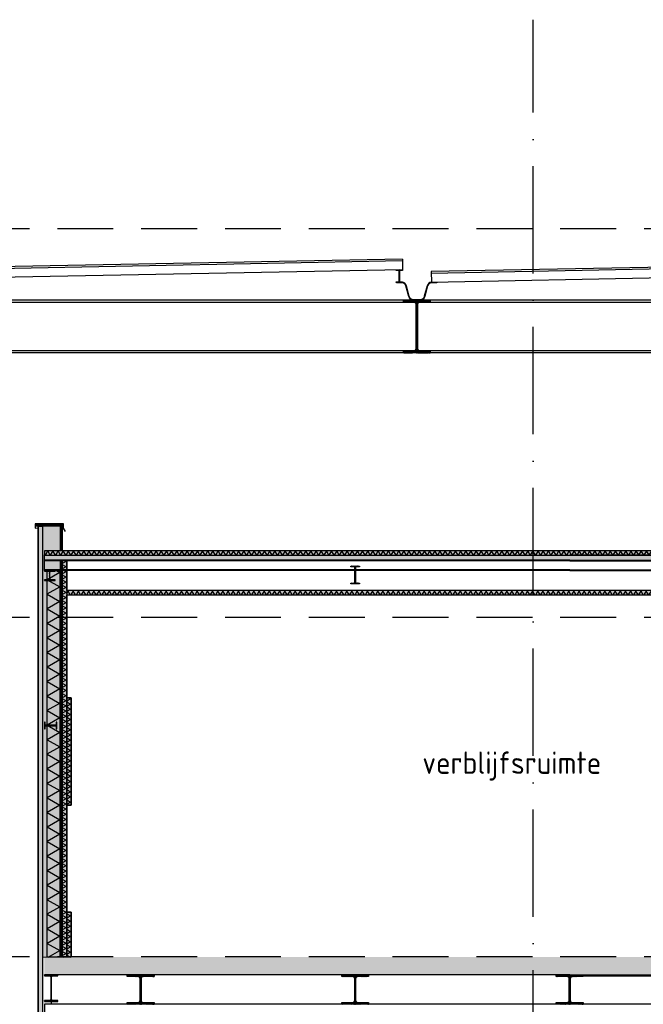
# Model space of a CAD drawing. Header units: millimetres. Extents: x -14070 to 121216, y 14949 to 85047.
# Tile 31 of 33: x 85283 to 92258, y 74027 to 85047. Entities that reach past the tile are written whole.
import ezdxf

# ---------------------------------------------------------------- set-up
doc = ezdxf.new("R2010")
doc.units = ezdxf.units.MM
doc.header["$LTSCALE"] = 100
doc.linetypes.add('gevels$0$ACAD_ISO10W100', pattern=[18, 12, -3, 0, -3])
doc.linetypes.add('HIDDEN2', pattern=[0.1875, 0.125, -0.0625])
for name, color, linetype in [('A--L28--_hoofddraagkonstrukties', 3, 'Continuous'), ('BURO_hoogtelijnen', 8, 'Continuous'), ('BURO_tekst', 7, 'Continuous'), ('Detail_arcering_rood', 1, 'Continuous'), ('Detail_gipsplaat', 2, 'Continuous'), ('Detail_isolatie', 1, 'Continuous'), ('Detail_plaatmateriaal_binnen', 2, 'Continuous'), ('gevels$0$A--L$7--_stramien', 1, 'Continuous'), ('HATCH', 7, 'Continuous'), ('WIDE', 7, 'Continuous')]:
    doc.layers.add(name, color=color, linetype=linetype)
doc.styles.add('BRON standaard', font='isocp.shx')

# ---------------------------------------------------------------- blocks, each defined once
blk = doc.blocks.new('*U186')
at = {"layer": 'Detail_arcering_rood'}
h = blk.add_hatch(dxfattribs=at)
h.set_pattern_fill('ISOLATIE', color=256, scale=50, style=0)
h.set_pattern_definition([(60, (7507.23, 0), (-43.30127, 25), []), (120, (7507.23, 0), (-43.30127, -25), [])])
h.paths.add_polyline_path([(0, 0), (0, 50), (11252, 50), (11252, 0)])
at = {"layer": 'Detail_isolatie'}
blk.add_lwpolyline([(0, 0), (0, 50), (11252, 50), (11252, 0)], close=True, dxfattribs=at)
blk = doc.blocks.new('*U70')
at = {"layer": 'HATCH'}
h = blk.add_hatch(dxfattribs=at)
h.set_pattern_fill('ANSI32', color=256, scale=0.5, style=0)
h.set_pattern_definition([(45, (0, -70), (-3.3676, 3.3676), []), (45, (2.245, -70), (-3.3676, 3.3676), [])])
edge = h.paths.add_edge_path()
edge.add_line((36.5, -140), (36.5, -133.1))
edge.add_line((36.5, -133.1), (9.35, -133.1))
edge.add_arc((9.35, -126.1), 7, 180, 270, ccw=False)
edge.add_line((2.35, -126.1), (2.35, -13.9))
edge.add_arc((9.35, -13.9), 7, 90, 180, ccw=False)
edge.add_line((9.35, -6.9), (36.5, -6.9))
edge.add_line((36.5, -6.9), (36.5, 0))
edge.add_line((36.5, 0), (-36.5, 0))
edge.add_line((-36.5, 0), (-36.5, -6.9))
edge.add_line((-36.5, -6.9), (-9.35, -6.9))
edge.add_arc((-9.35, -13.9), 7, 0, 90, ccw=False)
edge.add_line((-2.35, -13.9), (-2.35, -126.1))
edge.add_arc((-9.35, -126.1), 7, -90, 0, ccw=False)
edge.add_line((-9.35, -133.1), (-36.5, -133.1))
edge.add_line((-36.5, -133.1), (-36.5, -140))
edge.add_line((-36.5, -140), (36.5, -140))
at = {"color": 0, "linetype": 'ByBlock'}
blk.add_lwpolyline([(36.5, -140), (36.5, -133.1), (9.35, -133.1, -0.41421356), (2.35, -126.1), (2.35, -13.9, -0.41421356), (9.35, -6.9), (36.5, -6.9), (36.5, 0), (-36.5, 0), (-36.5, -6.9), (-9.35, -6.9, -0.41421356), (-2.35, -13.9), (-2.35, -126.1, -0.41421356), (-9.35, -133.1), (-36.5, -133.1), (-36.5, -140)], format="xyb", close=True, dxfattribs=at)
blk = doc.blocks.new('*U175')
at = {"layer": 'WIDE'}
blk.add_blockref('*U70', (0, 0), dxfattribs=at)
blk = doc.blocks.new('*U73')
at = {"layer": 'HATCH'}
h = blk.add_hatch(dxfattribs=at)
h.set_pattern_fill('ANSI32', color=256, scale=0.5, style=0)
h.set_pattern_definition([(45, (0, -100), (-3.3676, 3.3676), []), (45, (2.245, -100), (-3.3676, 3.3676), [])])
edge = h.paths.add_edge_path()
edge.add_line((50, -200), (50, -191.5))
edge.add_line((50, -191.5), (14.8, -191.5))
edge.add_arc((14.8, -179.5), 12, 180, 270, ccw=False)
edge.add_line((2.8, -179.5), (2.8, -20.5))
edge.add_arc((14.8, -20.5), 12, 90, 180, ccw=False)
edge.add_line((14.8, -8.5), (50, -8.5))
edge.add_line((50, -8.5), (50, 0))
edge.add_line((50, 0), (-50, 0))
edge.add_line((-50, 0), (-50, -8.5))
edge.add_line((-50, -8.5), (-14.8, -8.5))
edge.add_arc((-14.8, -20.5), 12, 0, 90, ccw=False)
edge.add_line((-2.8, -20.5), (-2.8, -179.5))
edge.add_arc((-14.8, -179.5), 12, -90, 0, ccw=False)
edge.add_line((-14.8, -191.5), (-50, -191.5))
edge.add_line((-50, -191.5), (-50, -200))
edge.add_line((-50, -200), (50, -200))
at = {"color": 0, "linetype": 'ByBlock'}
blk.add_lwpolyline([(50, -200), (50, -191.5), (14.8, -191.5, -0.4142136), (2.8, -179.5), (2.8, -20.5, -0.4142136), (14.8, -8.5), (50, -8.5), (50, 0), (-50, 0), (-50, -8.5), (-14.8, -8.5, -0.4142136), (-2.8, -20.5), (-2.8, -179.5, -0.4142136), (-14.8, -191.5), (-50, -191.5), (-50, -200)], format="xyb", close=True, dxfattribs=at)
blk = doc.blocks.new('*U177')
at = {"layer": 'WIDE'}
blk.add_blockref('*U73', (0, 0), dxfattribs=at)
blk = doc.blocks.new('*U77')
at = {"layer": 'HATCH'}
h = blk.add_hatch(dxfattribs=at)
h.set_pattern_fill('ANSI32', color=256, scale=0.5, style=0)
h.set_pattern_definition([(45, (0, -150), (-3.3676, 3.3676), []), (45, (2.245, -150), (-3.3676, 3.3676), [])])
edge = h.paths.add_edge_path()
edge.add_line((75, -300), (75, -289))
edge.add_line((75, -289), (18.55, -289))
edge.add_arc((18.55, -274), 15, 180, 270, ccw=False)
edge.add_line((3.55, -274), (3.55, -26))
edge.add_arc((18.55, -26), 15, 90, 180, ccw=False)
edge.add_line((18.55, -11), (75, -11))
edge.add_line((75, -11), (75, 0))
edge.add_line((75, 0), (-75, 0))
edge.add_line((-75, 0), (-75, -11))
edge.add_line((-75, -11), (-18.55, -11))
edge.add_arc((-18.55, -26), 15, 0, 90, ccw=False)
edge.add_line((-3.55, -26), (-3.55, -274))
edge.add_arc((-18.55, -274), 15, -90, 0, ccw=False)
edge.add_line((-18.55, -289), (-75, -289))
edge.add_line((-75, -289), (-75, -300))
edge.add_line((-75, -300), (75, -300))
at = {"color": 0, "linetype": 'ByBlock'}
blk.add_lwpolyline([(75, -300), (75, -289), (18.55, -289, -0.41421356), (3.55, -274), (3.55, -26, -0.41421356), (18.55, -11), (75, -11), (75, 0), (-75, 0), (-75, -11), (-18.55, -11, -0.41421356), (-3.55, -26), (-3.55, -274, -0.41421356), (-18.55, -289), (-75, -289), (-75, -300)], format="xyb", close=True, dxfattribs=at)
blk = doc.blocks.new('*U86')
at = {"layer": 'WIDE'}
blk.add_blockref('*U77', (0, 0), dxfattribs=at)
blk = doc.blocks.new('*U52')
at = {"layer": 'HATCH'}
h = blk.add_hatch(dxfattribs=at)
h.set_pattern_fill('ANSI32', color=256, scale=0.5, style=0)
h.set_pattern_definition([(45, (0, -57), (-3.3676, 3.3676), []), (45, (2.245, -57), (-3.3676, 3.3676), [])])
edge = h.paths.add_edge_path()
edge.add_line((60, -114), (60, -106))
edge.add_line((60, -106), (14.5, -106))
edge.add_arc((14.5, -94), 12, 180, 270, ccw=False)
edge.add_line((2.5, -94), (2.5, -20))
edge.add_arc((14.5, -20), 12, 90, 180, ccw=False)
edge.add_line((14.5, -8), (60, -8))
edge.add_line((60, -8), (60, 0))
edge.add_line((60, 0), (-60, 0))
edge.add_line((-60, 0), (-60, -8))
edge.add_line((-60, -8), (-14.5, -8))
edge.add_arc((-14.5, -20), 12, 0, 90, ccw=False)
edge.add_line((-2.5, -20), (-2.5, -94))
edge.add_arc((-14.5, -94), 12, -90, 0, ccw=False)
edge.add_line((-14.5, -106), (-60, -106))
edge.add_line((-60, -106), (-60, -114))
edge.add_line((-60, -114), (60, -114))
at = {"color": 0, "linetype": 'ByBlock'}
blk.add_lwpolyline([(60, -114), (60, -106), (14.5, -106, -0.4142136), (2.5, -94), (2.5, -20, -0.4142136), (14.5, -8), (60, -8), (60, 0), (-60, 0), (-60, -8), (-14.5, -8, -0.4142136), (-2.5, -20), (-2.5, -94, -0.4142136), (-14.5, -106), (-60, -106), (-60, -114)], format="xyb", close=True, dxfattribs=at)
blk = doc.blocks.new('*U176')
at = {"layer": 'WIDE'}
blk.add_blockref('*U52', (0, 0), dxfattribs=at)
blk = doc.blocks.new('*U183')
at = {"layer": 'Detail_arcering_rood'}
h = blk.add_hatch(dxfattribs=at)
h.set_pattern_fill('PLAAT', color=256, style=0)
h.set_pattern_definition([(90, (4390, 9.477), (-5, 3e-16), [])])
h.paths.add_polyline_path([(0, 0), (4440, 0), (4440, 19), (0, 19)])
at = {"layer": 'Detail_gipsplaat'}
blk.add_lwpolyline([(0, 0), (4440, 0), (4440, 19), (0, 19)], close=True, dxfattribs=at)
blk = doc.blocks.new('*U184')
at = {"layer": 'Detail_arcering_rood'}
h = blk.add_hatch(dxfattribs=at)
h.set_pattern_fill('ISOLATIE', color=256, scale=141, style=0)
h.set_pattern_definition([(60, (17807.5, 0), (-122.1096, 70.5), []), (120, (17807.5, 0), (-122.1096, -70.5), [])])
h.paths.add_polyline_path([(0, 0), (0, 141), (4326, 141), (4326, 0)])
at = {"layer": 'Detail_isolatie'}
blk.add_lwpolyline([(0, 0), (0, 141), (4326, 141), (4326, 0)], close=True, dxfattribs=at)
blk = doc.blocks.new('*U182')
at = {"layer": 'Detail_arcering_rood'}
h = blk.add_hatch(dxfattribs=at)
h.set_pattern_fill('ISOLATIE', color=256, scale=50, style=0)
h.set_pattern_definition([(60, (694.954, 0), (-43.3013, 25), []), (120, (694.954, 0), (-43.3013, -25), [])])
h.paths.add_polyline_path([(0, 0), (0, 50), (4440, 50), (4440, 0)])
at = {"layer": 'Detail_isolatie'}
blk.add_lwpolyline([(0, 0), (0, 50), (4440, 50), (4440, 0)], close=True, dxfattribs=at)
blk = doc.blocks.new('*U108')
at = {"layer": 'Detail_arcering_rood'}
h = blk.add_hatch(dxfattribs=at)
h.set_pattern_fill('LANGS', color=256, style=0)
h.set_pattern_definition([(0, (245.541, 13), (0, 5), [])])
h.paths.add_polyline_path([(0, 0), (0, 20), (296, 20), (296, 0)])
at = {"layer": 'Detail_plaatmateriaal_binnen'}
blk.add_lwpolyline([(0, 0), (0, 20), (296, 20), (296, 0)], close=True, dxfattribs=at)
blk = doc.blocks.new('*U181')
at = {"layer": 'Detail_arcering_rood'}
h = blk.add_hatch(dxfattribs=at)
h.set_pattern_fill('PLAAT', color=256, style=0)
h.set_pattern_definition([(90, (227.061, 9.477), (-5, 3e-16), [])])
h.paths.add_polyline_path([(0, 0), (277, 0), (277, 19), (0, 19)])
at = {"layer": 'Detail_gipsplaat'}
blk.add_lwpolyline([(0, 0), (277, 0), (277, 19), (0, 19)], close=True, dxfattribs=at)
blk = doc.blocks.new('*U187')
at = {"layer": 'Detail_arcering_rood'}
h = blk.add_hatch(dxfattribs=at)
h.set_pattern_fill('ISOLATIE', color=256, scale=50, style=0)
h.set_pattern_definition([(60, (7885.956, 0), (-43.30127, 25), []), (120, (7885.956, 0), (-43.30127, -25), [])])
h.paths.add_polyline_path([(0, 0), (0, 50), (11631, 50), (11631, 0)])
at = {"layer": 'Detail_isolatie'}
blk.add_lwpolyline([(0, 0), (0, 50), (11631, 50), (11631, 0)], close=True, dxfattribs=at)
blk = doc.blocks.new('*U185')
at = {"layer": 'Detail_arcering_rood'}
h = blk.add_hatch(dxfattribs=at)
h.set_pattern_fill('ISOLATIE', color=256, scale=50, style=0)
h.set_pattern_definition([(60, (-3243.07, 0), (-43.3013, 25), []), (120, (-3243.07, 0), (-43.3013, -25), [])])
h.paths.add_polyline_path([(0, 0), (0, 50), (502, 50), (502, 0)])
at = {"layer": 'Detail_isolatie'}
blk.add_lwpolyline([(0, 0), (0, 50), (502, 50), (502, 0)], close=True, dxfattribs=at)
blk = doc.blocks.new('*U188')
at = {"layer": 'Detail_arcering_rood'}
h = blk.add_hatch(dxfattribs=at)
h.set_pattern_fill('ISOLATIE', color=256, scale=50, style=0)
h.set_pattern_definition([(60, (-2545.046, 0), (-43.3013, 25), []), (120, (-2545.046, 0), (-43.3013, -25), [])])
h.paths.add_polyline_path([(0, 0), (0, 50), (1200, 50), (1200, 0)])
at = {"layer": 'Detail_isolatie'}
blk.add_lwpolyline([(0, 0), (0, 50), (1200, 50), (1200, 0)], close=True, dxfattribs=at)

msp = doc.modelspace()

# ---------------------------------------------------------------- hatches: boundary and pattern name
at = {"layer": 'Detail_arcering_rood'}
h = msp.add_hatch(color=60, dxfattribs=at)
h.dxf.hatch_style = 1
h.paths.add_polyline_path([(97380, 73657), (97380, 79401.1), (97111.2, 79401.1), (97111.2, 79104.1), (85758.9, 79104.1), (85758.9, 79401.1), (85490, 79401.1), (85490, 73657), (85540, 73657), (85540, 74555), (85858.9, 74557), (85858.9, 75057), (85808.9, 75057), (85808.9, 76257), (85858.9, 76257), (85858.9, 77457), (85808.9, 77457), (85808.9, 78608.4), (97061.2, 78608.4), (97061.2, 77457), (97011.2, 77457), (97011.2, 76257), (97061.2, 76257), (97061.2, 75057), (97011.2, 75057), (97011.2, 74555), (97330, 74555), (97330, 73657)])
h.paths.add_polyline_path([(97061.2, 78658.4), (85808.9, 78658.4), (85808.9, 78997), (97061.2, 78997)], flags=16)
h = msp.add_hatch(color=60, dxfattribs=at)
h.dxf.hatch_style = 1
h.paths.add_polyline_path([(97380, 73657), (97380, 79401.1), (97111.2, 79401.1), (97111.2, 79104.1), (85758.9, 79104.1), (85758.9, 79401.1), (85490, 79401.1), (85490, 73657), (85540, 73657), (85540, 74555), (85858.9, 74557), (85858.9, 75057), (85808.9, 75057), (85808.9, 76257), (85858.9, 76257), (85858.9, 77457), (85808.9, 77457), (85808.9, 78608.4), (97061.2, 78608.4), (97061.2, 77457), (97011.2, 77457), (97011.2, 76257), (97061.2, 76257), (97061.2, 75057), (97011.2, 75057), (97011.2, 74555), (97330, 74555), (97330, 73657)])
h.paths.add_polyline_path([(97061.2, 78658.4), (85808.9, 78658.4), (85808.9, 78997), (97061.2, 78997)], flags=16)
h = msp.add_hatch(dxfattribs=at)
h.set_pattern_fill('PREFB', color=256, scale=2, style=0)
h.set_pattern_definition([(45, (16831, 50266.948), (-27.1529, 27.1529), []), (17, (16831, 50266.948), (10.314982, 31.931044), [0, -32.64, -18.48, 0, -26.88]), (48, (16831, 50266.948), (-7.366232, 32.468733), [0, -32.32, 0, -32.96, 0, -26.56]), (71, (16831, 50266.948), (-19.164631, 26.905229), [0, -32, 0, -192, -26.32])])
h.paths.add_polyline_path([(97311, 74557), (85559, 74557), (85559, 74357), (97311, 74357)])
h = msp.add_hatch(dxfattribs=at)
h.set_pattern_fill('PREFB', color=256, scale=2, style=0)
h.set_pattern_definition([(45, (55125.016, 50266.948), (-27.1529, 27.1529), []), (17, (55125.016, 50266.948), (10.314982, 31.931044), [0, -32.64, -18.48, 0, -26.88]), (48, (55125.016, 50266.948), (-7.366232, 32.468733), [0, -32.32, 0, -32.96, 0, -26.56]), (71, (55125.016, 50266.948), (-19.164631, 26.905229), [0, -32, 0, -192, -26.32])])
h.paths.add_polyline_path([(97311, 74557), (85559, 74557), (85559, 74357), (97311, 74357)])
at = {"layer": 'HATCH'}
h = msp.add_hatch(dxfattribs=at)
h.set_pattern_fill('ANSI32', color=256, scale=0.5, style=0)
h.set_pattern_definition([(45, (13864.7377, 50871.31), (-3.36759605, 3.36759605), []), (45, (13866.9827, 50871.31), (-3.36759605, 3.36759605), [])])
edge = h.paths.add_edge_path()
edge.add_line((89574, 81907), (89874, 81907))
edge.add_line((89874, 81907), (89874, 81882))
edge.add_line((89874, 81882), (89757.5, 81882))
edge.add_arc((89757.5, 81855), 27, 90, 180)
edge.add_line((89730.5, 81855), (89730.5, 81369))
edge.add_arc((89757.5, 81369), 27, 180, 270)
edge.add_line((89757.5, 81342), (89874, 81342))
edge.add_line((89874, 81342), (89874, 81317))
edge.add_line((89874, 81317), (89574, 81317))
edge.add_line((89574, 81317), (89574, 81342))
edge.add_line((89574, 81342), (89690.5, 81342))
edge.add_arc((89690.5, 81369), 27, 270, 360)
edge.add_line((89717.5, 81369), (89717.5, 81855))
edge.add_arc((89690.5, 81855), 27, 0, 90)
edge.add_line((89690.5, 81882), (89574, 81882))
edge.add_line((89574, 81882), (89574, 81907))
h = msp.add_hatch(dxfattribs=at)
h.set_pattern_fill('ANSI32', color=256, scale=0.5, style=0)
h.set_pattern_definition([(45, (52158.753, 50871.31), (-3.36759605, 3.36759605), []), (45, (52160.998, 50871.31), (-3.36759605, 3.36759605), [])])
edge = h.paths.add_edge_path()
edge.add_line((89574, 81907), (89874, 81907))
edge.add_line((89874, 81907), (89874, 81882))
edge.add_line((89874, 81882), (89757.5, 81882))
edge.add_arc((89757.5, 81855), 27, 90, 180)
edge.add_line((89730.5, 81855), (89730.5, 81369))
edge.add_arc((89757.5, 81369), 27, 180, 270)
edge.add_line((89757.5, 81342), (89874, 81342))
edge.add_line((89874, 81342), (89874, 81317))
edge.add_line((89874, 81317), (89574, 81317))
edge.add_line((89574, 81317), (89574, 81342))
edge.add_line((89574, 81342), (89690.5, 81342))
edge.add_arc((89690.5, 81369), 27, 270, 360)
edge.add_line((89717.5, 81369), (89717.5, 81855))
edge.add_arc((89690.5, 81855), 27, 0, 90)
edge.add_line((89690.5, 81882), (89574, 81882))
edge.add_line((89574, 81882), (89574, 81907))
h = msp.add_hatch(dxfattribs=at)
h.set_pattern_fill('ANSI32', color=256, scale=0.5, style=0)
h.set_pattern_definition([(45, (45328.7204, 64072.1584), (-3.36759605, 3.36759605), []), (45, (45330.9655, 64072.1584), (-3.36759605, 3.36759605), [])])
edge = h.paths.add_edge_path()
edge.add_line((86602.5, 74338), (86485, 74338))
edge.add_line((86485, 74338), (86485, 74357))
edge.add_line((86485, 74357), (86785, 74357))
edge.add_line((86785, 74357), (86785, 74338))
edge.add_line((86785, 74338), (86667.5, 74338))
edge.add_arc((86667.5, 74311), 27, 90.00033, 179.9913)
edge.add_line((86640.5, 74311), (86640.5, 74073))
edge.add_arc((86667.5, 74073), 27, 179.9913, 270)
edge.add_line((86667.5, 74046), (86785, 74046))
edge.add_line((86785, 74046), (86785, 74027))
edge.add_line((86785, 74027), (86640.5, 74027))
edge.add_line((86640.5, 74027), (86485, 74027))
edge.add_line((86485, 74027), (86485, 74046))
edge.add_line((86485, 74046), (86602.6, 74046))
edge.add_arc((86602.6, 74073), 27, 270, 360.0087)
edge.add_line((86629.6, 74073), (86629.5, 74311))
edge.add_arc((86602.5, 74311), 27, 0.0087, 89.99967)
h = msp.add_hatch(dxfattribs=at)
h.set_pattern_fill('ANSI32', color=256, scale=0.5, style=0)
h.set_pattern_definition([(45, (83622.7358, 64072.1584), (-3.367596, 3.367596), []), (45, (83624.981, 64072.1584), (-3.367596, 3.367596), [])])
edge = h.paths.add_edge_path()
edge.add_line((86602.5, 74338), (86485, 74338))
edge.add_line((86485, 74338), (86485, 74357))
edge.add_line((86485, 74357), (86785, 74357))
edge.add_line((86785, 74357), (86785, 74338))
edge.add_line((86785, 74338), (86667.5, 74338))
edge.add_arc((86667.5, 74311), 27, 90.00033, 179.9913)
edge.add_line((86640.5, 74311), (86640.5, 74073))
edge.add_arc((86667.5, 74073), 27, 179.9913, 270)
edge.add_line((86667.5, 74046), (86785, 74046))
edge.add_line((86785, 74046), (86785, 74027))
edge.add_line((86785, 74027), (86640.5, 74027))
edge.add_line((86640.5, 74027), (86485, 74027))
edge.add_line((86485, 74027), (86485, 74046))
edge.add_line((86485, 74046), (86602.6, 74046))
edge.add_arc((86602.6, 74073), 27, 270, 360.0087)
edge.add_line((86629.6, 74073), (86629.5, 74311))
edge.add_arc((86602.5, 74311), 27, 0.0087, 89.99967)
h = msp.add_hatch(dxfattribs=at)
h.set_pattern_fill('ANSI32', color=256, scale=0.5, style=0)
h.set_pattern_definition([(45, (42928.7204, 64072.1584), (-3.36759605, 3.36759605), []), (45, (42930.9655, 64072.1584), (-3.36759605, 3.36759605), [])])
edge = h.paths.add_edge_path()
edge.add_line((89002.5, 74338), (88885, 74338))
edge.add_line((88885, 74338), (88885, 74357))
edge.add_line((88885, 74357), (89185, 74357))
edge.add_line((89185, 74357), (89185, 74338))
edge.add_line((89185, 74338), (89067.5, 74338))
edge.add_arc((89067.5, 74311), 27, 90.00033, 179.9913)
edge.add_line((89040.5, 74311), (89040.5, 74073))
edge.add_arc((89067.5, 74073), 27, 179.9913, 270)
edge.add_line((89067.5, 74046), (89185, 74046))
edge.add_line((89185, 74046), (89185, 74027))
edge.add_line((89185, 74027), (89040.5, 74027))
edge.add_line((89040.5, 74027), (88885, 74027))
edge.add_line((88885, 74027), (88885, 74046))
edge.add_line((88885, 74046), (89002.6, 74046))
edge.add_arc((89002.6, 74073), 27, 270, 360.0087)
edge.add_line((89029.6, 74073), (89029.5, 74311))
edge.add_arc((89002.5, 74311), 27, 0.0087, 89.99967)
h = msp.add_hatch(dxfattribs=at)
h.set_pattern_fill('ANSI32', color=256, scale=0.5, style=0)
h.set_pattern_definition([(45, (81222.7358, 64072.1584), (-3.367596, 3.367596), []), (45, (81224.981, 64072.1584), (-3.367596, 3.367596), [])])
edge = h.paths.add_edge_path()
edge.add_line((89002.5, 74338), (88885, 74338))
edge.add_line((88885, 74338), (88885, 74357))
edge.add_line((88885, 74357), (89185, 74357))
edge.add_line((89185, 74357), (89185, 74338))
edge.add_line((89185, 74338), (89067.5, 74338))
edge.add_arc((89067.5, 74311), 27, 90.00033, 179.9913)
edge.add_line((89040.5, 74311), (89040.5, 74073))
edge.add_arc((89067.5, 74073), 27, 179.9913, 270)
edge.add_line((89067.5, 74046), (89185, 74046))
edge.add_line((89185, 74046), (89185, 74027))
edge.add_line((89185, 74027), (89040.5, 74027))
edge.add_line((89040.5, 74027), (88885, 74027))
edge.add_line((88885, 74027), (88885, 74046))
edge.add_line((88885, 74046), (89002.6, 74046))
edge.add_arc((89002.6, 74073), 27, 270, 360.0087)
edge.add_line((89029.6, 74073), (89029.5, 74311))
edge.add_arc((89002.5, 74311), 27, 0.0087, 89.99967)
h = msp.add_hatch(dxfattribs=at)
h.set_pattern_fill('ANSI32', color=256, scale=0.5, style=0)
h.set_pattern_definition([(45, (40528.7204, 64072.1584), (-3.36759605, 3.36759605), []), (45, (40530.9655, 64072.1584), (-3.36759605, 3.36759605), [])])
edge = h.paths.add_edge_path()
edge.add_line((91402.5, 74338), (91285, 74338))
edge.add_line((91285, 74338), (91285, 74357))
edge.add_line((91285, 74357), (91585, 74357))
edge.add_line((91585, 74357), (91585, 74338))
edge.add_line((91585, 74338), (91467.5, 74338))
edge.add_arc((91467.5, 74311), 27, 90.00033, 179.9913)
edge.add_line((91440.5, 74311), (91440.5, 74073))
edge.add_arc((91467.5, 74073), 27, 179.9913, 270)
edge.add_line((91467.5, 74046), (91585, 74046))
edge.add_line((91585, 74046), (91585, 74027))
edge.add_line((91585, 74027), (91440.5, 74027))
edge.add_line((91440.5, 74027), (91285, 74027))
edge.add_line((91285, 74027), (91285, 74046))
edge.add_line((91285, 74046), (91402.6, 74046))
edge.add_arc((91402.6, 74073), 27, 270, 360.0087)
edge.add_line((91429.6, 74073), (91429.5, 74311))
edge.add_arc((91402.5, 74311), 27, 0.0087, 89.99967)
h = msp.add_hatch(dxfattribs=at)
h.set_pattern_fill('ANSI32', color=256, scale=0.5, style=0)
h.set_pattern_definition([(45, (78822.7358, 64072.1584), (-3.367596, 3.367596), []), (45, (78824.981, 64072.1584), (-3.367596, 3.367596), [])])
edge = h.paths.add_edge_path()
edge.add_line((91402.5, 74338), (91285, 74338))
edge.add_line((91285, 74338), (91285, 74357))
edge.add_line((91285, 74357), (91585, 74357))
edge.add_line((91585, 74357), (91585, 74338))
edge.add_line((91585, 74338), (91467.5, 74338))
edge.add_arc((91467.5, 74311), 27, 90.00033, 179.9913)
edge.add_line((91440.5, 74311), (91440.5, 74073))
edge.add_arc((91467.5, 74073), 27, 179.9913, 270)
edge.add_line((91467.5, 74046), (91585, 74046))
edge.add_line((91585, 74046), (91585, 74027))
edge.add_line((91585, 74027), (91440.5, 74027))
edge.add_line((91440.5, 74027), (91285, 74027))
edge.add_line((91285, 74027), (91285, 74046))
edge.add_line((91285, 74046), (91402.6, 74046))
edge.add_arc((91402.6, 74073), 27, 270, 360.0087)
edge.add_line((91429.6, 74073), (91429.5, 74311))
edge.add_arc((91402.5, 74311), 27, 0.0087, 89.99967)

# ---------------------------------------------------------------- linework, layer by layer
at = {"color": 1}
for p, q in [((89563.7, 82366.9), (82234.9, 82226.9)), ((89564.1, 82346.9), (82235.3, 82206.9)), ((89563.7, 82366.9), (89566, 82247)), ((97214.5, 82366.9), (89885.7, 82226.9)), ((97214.8, 82346.9), (89886.1, 82206.9)), ((89566, 82247), (82237.2, 82107)), ((89886.9, 82227), (89888, 82107)), ((97216.8, 82247), (89888, 82107)), ((98710, 81907), (78214.7, 81907)), ((98710, 81882), (78214.7, 81882)), ((98710, 81342), (78214.7, 81342)), ((98710, 81317), (78214.7, 81317)), ((91435, 78997), (85559, 78997)), ((85559, 78883), (85559, 78997)), ((91435, 78989), (85559, 78989)), ((91435, 78997), (97190, 78997)), ((91435, 78989), (97190, 78989)), ((91435, 78891), (85559, 78891)), ((91435, 78883), (85680, 78883)), ((91435, 78891), (97190, 78891)), ((91435, 78883), (97190, 78883)), ((85638.9, 74027), (85638.9, 74357)), ((91435, 74357), (85694, 74357)), ((91435, 74357), (97130, 74357)), ((91435, 74346), (97130, 74346))]:
    msp.add_line(p, q, dxfattribs=at)
for p, q in [((89499, 82107), (89499, 82101)), ((89949, 82107), (89949, 82101)), ((85539.9, 79374.3), (85489.9, 79374.3)), ((85490, 73657), (85490, 79398.3)), ((85540, 73657), (85540, 79399.9))]:
    msp.add_line(p, q)
for points in [[(89949, 82107), (89888, 82107, 0.3441507), (89839.5, 82069.1), (89808.5, 81950.8, -0.3441507), (89759.9, 81913), (89688, 81913, -0.3441507), (89639.5, 81950.8), (89608.5, 82069.1, 0.3441507), (89559.9, 82107), (89499, 82107)], [(89949, 82107), (89888, 82107, 0.3441507), (89839.5, 82069.1), (89808.5, 81950.8, -0.3441507), (89759.9, 81913), (89688, 81913, -0.3441507), (89639.5, 81950.8), (89608.5, 82069.1, 0.3441507), (89559.9, 82107), (89499, 82107)], [(89949, 82101), (89888, 82101, 0.3443704), (89845.3, 82067.6), (89814.3, 81949.3, -0.3439674), (89759.9, 81907), (89688, 81907, -0.3439674), (89633.7, 81949.3), (89602.6, 82067.6, 0.3443704), (89559.9, 82101), (89499, 82101)], [(89949, 82101), (89888, 82101, 0.3443704), (89845.3, 82067.6), (89814.3, 81949.3, -0.3439674), (89759.9, 81907), (89688, 81907, -0.3439674), (89633.7, 81949.3), (89602.6, 82067.6, 0.3443704), (89559.9, 82101), (89499, 82101)]]:
    msp.add_lwpolyline(points, format="xyb")
for points in [[(89574, 81907), (89874, 81907), (89874, 81882), (89757.5, 81882, 0.4142136), (89730.5, 81855), (89730.5, 81369, 0.4142136), (89757.5, 81342), (89874, 81342), (89874, 81317), (89574, 81317), (89574, 81342), (89690.5, 81342, 0.4142136), (89717.5, 81369), (89717.5, 81855, 0.4142136), (89690.5, 81882), (89574, 81882)], [(89574, 81907), (89874, 81907), (89874, 81882), (89757.5, 81882, 0.4142136), (89730.5, 81855), (89730.5, 81369, 0.4142136), (89757.5, 81342), (89874, 81342), (89874, 81317), (89574, 81317), (89574, 81342), (89690.5, 81342, 0.4142136), (89717.5, 81369), (89717.5, 81855, 0.4142136), (89690.5, 81882), (89574, 81882)], [(86602.5, 74338), (86485, 74338), (86485, 74357), (86785, 74357), (86785, 74338), (86667.5, 74338, 0.4141674), (86640.5, 74311), (86640.5, 74073, 0.4142581), (86667.5, 74046), (86785, 74046), (86785, 74027), (86640.5, 74027), (86485, 74027), (86485, 74046), (86602.6, 74046, 0.4142581), (86629.6, 74073), (86629.5, 74311, 0.4141674)], [(86602.5, 74338), (86485, 74338), (86485, 74357), (86785, 74357), (86785, 74338), (86667.5, 74338, 0.4141674), (86640.5, 74311), (86640.5, 74073, 0.4142581), (86667.5, 74046), (86785, 74046), (86785, 74027), (86640.5, 74027), (86485, 74027), (86485, 74046), (86602.6, 74046, 0.4142581), (86629.6, 74073), (86629.5, 74311, 0.4141674)], [(89002.5, 74338), (88885, 74338), (88885, 74357), (89185, 74357), (89185, 74338), (89067.5, 74338, 0.4141674), (89040.5, 74311), (89040.5, 74073, 0.4142581), (89067.5, 74046), (89185, 74046), (89185, 74027), (89040.5, 74027), (88885, 74027), (88885, 74046), (89002.6, 74046, 0.4142581), (89029.6, 74073), (89029.5, 74311, 0.4141674)], [(89002.5, 74338), (88885, 74338), (88885, 74357), (89185, 74357), (89185, 74338), (89067.5, 74338, 0.4141674), (89040.5, 74311), (89040.5, 74073, 0.4142581), (89067.5, 74046), (89185, 74046), (89185, 74027), (89040.5, 74027), (88885, 74027), (88885, 74046), (89002.6, 74046, 0.4142581), (89029.6, 74073), (89029.5, 74311, 0.4141674)], [(91402.5, 74338), (91285, 74338), (91285, 74357), (91585, 74357), (91585, 74338), (91467.5, 74338, 0.4141674), (91440.5, 74311), (91440.5, 74073, 0.4142581), (91467.5, 74046), (91585, 74046), (91585, 74027), (91440.5, 74027), (91285, 74027), (91285, 74046), (91402.6, 74046, 0.4142581), (91429.6, 74073), (91429.5, 74311, 0.4141674)], [(91402.5, 74338), (91285, 74338), (91285, 74357), (91585, 74357), (91585, 74338), (91467.5, 74338, 0.4141674), (91440.5, 74311), (91440.5, 74073, 0.4142581), (91467.5, 74046), (91585, 74046), (91585, 74027), (91440.5, 74027), (91285, 74027), (91285, 74046), (91402.6, 74046, 0.4142581), (91429.6, 74073), (91429.5, 74311, 0.4141674)]]:
    msp.add_lwpolyline(points, format="xyb", close=True)
at = {"color": 3}
msp.add_lwpolyline([(85795.1, 79320.4), (85772.9, 79357.4), (85772.9, 79404.1), (85455.8, 79406.1), (85455.8, 79356.1), (85480.8, 79361.3)], dxfattribs=at)
msp.add_lwpolyline([(85795.1, 79320.4), (85772.9, 79357.4), (85772.9, 79404.1), (85455.8, 79406.1), (85455.8, 79356.1), (85480.8, 79361.3)], dxfattribs=at)
at = {"color": 1}
msp.add_lwpolyline([(85760.4, 79381.1), (85464.9, 79381.1), (85464.9, 79401.1), (85760.4, 79401.1), (85760.4, 79381.1)], dxfattribs=at)
msp.add_lwpolyline([(85760.4, 79381.1), (85464.9, 79381.1), (85464.9, 79401.1), (85760.4, 79401.1), (85760.4, 79381.1)], dxfattribs=at)
for points in [[(97380, 73657), (97380, 79401.1), (97111.2, 79401.1), (97111.2, 79104.1), (85758.9, 79104.1), (85758.9, 79401.1), (85490, 79401.1), (85490, 73657)], [(97380, 73657), (97380, 79401.1), (97111.2, 79401.1), (97111.2, 79104.1), (85758.9, 79104.1), (85758.9, 79401.1), (85490, 79401.1), (85490, 73657)], [(91435, 78997), (85559, 78997), (85559, 79053), (91435, 79053)], [(91435, 78997), (85559, 78997), (85559, 79053), (91435, 79053)], [(91435, 78997), (97190, 78997), (97190, 79053), (91435, 79053)], [(91435, 78997), (97190, 78997), (97190, 79053), (91435, 79053)], [(85540, 73657), (85540, 74555), (85858.9, 74557), (85858.9, 75057), (85808.9, 75057), (85808.9, 76257), (85858.9, 76257), (85858.9, 77457), (85808.9, 77457), (85808.9, 78608.4), (97061.2, 78608.4), (97061.2, 77457), (97011.2, 77457), (97011.2, 76257), (97061.2, 76257), (97061.2, 75057), (97011.2, 75057), (97011.2, 74555), (97330, 74555), (97330, 73657)], [(85540, 73657), (85540, 74555), (85858.9, 74557), (85858.9, 75057), (85808.9, 75057), (85808.9, 76257), (85858.9, 76257), (85858.9, 77457), (85808.9, 77457), (85808.9, 78608.4), (97061.2, 78608.4), (97061.2, 77457), (97011.2, 77457), (97011.2, 76257), (97061.2, 76257), (97061.2, 75057), (97011.2, 75057), (97011.2, 74555), (97330, 74555), (97330, 73657)]]:
    msp.add_lwpolyline(points)
msp.add_lwpolyline([(97061.2, 78658.4), (85808.9, 78658.4), (85808.9, 78997), (97061.2, 78997)], close=True)
msp.add_lwpolyline([(97061.2, 78658.4), (85808.9, 78658.4), (85808.9, 78997), (97061.2, 78997)], close=True)
msp.add_lwpolyline([(97311, 74027), (85559, 74027), (85559, 73697), (97311, 73697)], close=True, dxfattribs=at)
msp.add_lwpolyline([(97311, 74027), (85559, 74027), (85559, 73697), (97311, 73697)], close=True, dxfattribs=at)
at = {"layer": 'BURO_hoogtelijnen', "linetype": 'HIDDEN2', "ltscale": 50}
for p, q in [((106016.8, 82707), (-2875, 82707)), ((106016.8, 82707), (-2875, 82707)), ((106016.8, 78357), (-2875, 78357)), ((106016.8, 74557), (-2875, 74557))]:
    msp.add_line(p, q, dxfattribs=at)
at = {"layer": 'gevels$0$A--L$7--_stramien', "color": 1, "linetype": 'gevels$0$ACAD_ISO10W100', "lineweight": -3}
msp.add_line((91025, 67807), (91025, 85047), dxfattribs=at)

# ---------------------------------------------------------------- block references
msp.add_blockref('*U108', (85464.9, 79381.1))
msp.add_blockref('*U108', (85464.9, 79381.1))
at = {"xscale": -1}
for name, p, rotation in [('*U181', (85739.9, 79104.1), 270), ('*U181', (85739.9, 79104.1), 270), ('*U187', (85559, 79103), 180), ('*U187', (85559, 79103), 180), ('*U183', (85739.9, 74555), 270), ('*U183', (85739.9, 74555), 270)]:
    msp.add_blockref(name, p, dxfattribs=dict(at, rotation=rotation))
at = {"rotation": 90.00000000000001}
for name, p in [('*U182', (85808.9, 74555)), ('*U182', (85808.9, 74555)), ('*U184', (85730.9, 74555)), ('*U184', (85730.9, 74555)), ('*U188', (85858.9, 76257)), ('*U188', (85858.9, 76257)), ('*U185', (85858.9, 74555)), ('*U185', (85858.9, 74555))]:
    msp.add_blockref(name, p, dxfattribs=at)
at = {"color": 60, "xscale": -1, "rotation": 180}
msp.add_blockref('*U186', (85808.9, 78658.4), dxfattribs=at)
msp.add_blockref('*U186', (85808.9, 78658.4), dxfattribs=at)
at = {"layer": 'A--L28--_hoofddraagkonstrukties', "xscale": -1}
for name, p in [('*U175', (89529.5, 82247)), ('*U175', (89529.5, 82247)), ('*U177', (89035, 78932)), ('*U177', (89035, 78932))]:
    msp.add_blockref(name, p, dxfattribs=at)
at = {"layer": 'A--L28--_hoofddraagkonstrukties'}
for name, p, rotation in [('*U176', (85619, 78769), 180), ('*U176', (85619, 78769), 180), ('*U175', (85559, 77147), 90.00000000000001), ('*U175', (85559, 77147), 90.00000000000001)]:
    msp.add_blockref(name, p, dxfattribs=dict(at, rotation=rotation))
msp.add_blockref('*U86', (85634, 74357), dxfattribs=at)
msp.add_blockref('*U86', (85634, 74357), dxfattribs=at)

# ---------------------------------------------------------------- texts
at = {"layer": 'BURO_tekst', "color": 2, "style": 'BRON standaard'}
msp.add_text('verblijfsruimte', height=250, dxfattribs=at).set_placement((89786.4, 76606))

doc.saveas('drawing.dxf')
